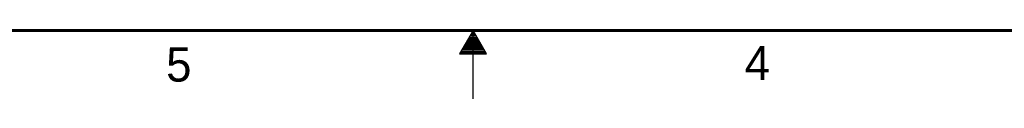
# Model space of a CAD drawing. Header units: inches. Extents: x 0 to 34, y 0 to 22.
# Tile 5 of 54: x 13.7 to 20.9, y 0 to 0.5. Entities that reach past the tile are written whole.
import ezdxf

# ---------------------------------------------------------------- set-up
doc = ezdxf.new("R2010")
doc.units = ezdxf.units.IN
doc.header["$LTSCALE"] = 1.87
doc.header["$MEASUREMENT"] = 0
doc.layers.get('0').update_dxf_attribs({"linetype": 'CONTINUOUS'})
doc.styles.get("Standard").update_dxf_attribs({"font": 'txt', "width": 0.8})

msp = doc.modelspace()

# ---------------------------------------------------------------- linework, layer by layer
at = {"color": 2, "linetype": 'CONTINUOUS'}
for p, q in [((17, 0.5), (16.902, 0.3303)), ((16.9654, 0.44), (17.0347, 0.44)), ((16.9712, 0.45), (17.0289, 0.45)), ((16.9769, 0.46), (17.0231, 0.46)), ((16.9827, 0.47), (17.0173, 0.47)), ((16.9885, 0.48), (17.0116, 0.48)), ((16.9942, 0.49), (17.0058, 0.49)), ((17.098, 0.3303), (17, 0.5)), ((17, 0), (17, 0.5)), ((16.925, 0.37), (17.0751, 0.37)), ((16.9307, 0.38), (17.0693, 0.38)), ((16.9365, 0.39), (17.0635, 0.39)), ((16.9423, 0.4), (17.0578, 0.4)), ((16.9481, 0.41), (17.052, 0.41)), ((16.9538, 0.42), (17.0462, 0.42)), ((16.9596, 0.43), (17.0404, 0.43)), ((16.902, 0.3303), (17.098, 0.3303)), ((16.9076, 0.34), (17.0924, 0.34)), ((16.9134, 0.35), (17.0866, 0.35)), ((16.9192, 0.36), (17.0808, 0.36))]:
    msp.add_line(p, q, dxfattribs=at)
at = {"color": 7, "linetype": 'CONTINUOUS', "const_width": 0.02}
msp.add_lwpolyline([(0.5, 0.5), (33.5, 0.5)], dxfattribs=at)

# ---------------------------------------------------------------- texts
at = {"color": 2, "linetype": 'CONTINUOUS'}
for s, p in [('5', (14.754, 0.1262)), ('4', (18.9884, 0.1369))]:
    msp.add_text(s, height=0.25, dxfattribs=at).set_placement(p)

doc.saveas('drawing.dxf')
